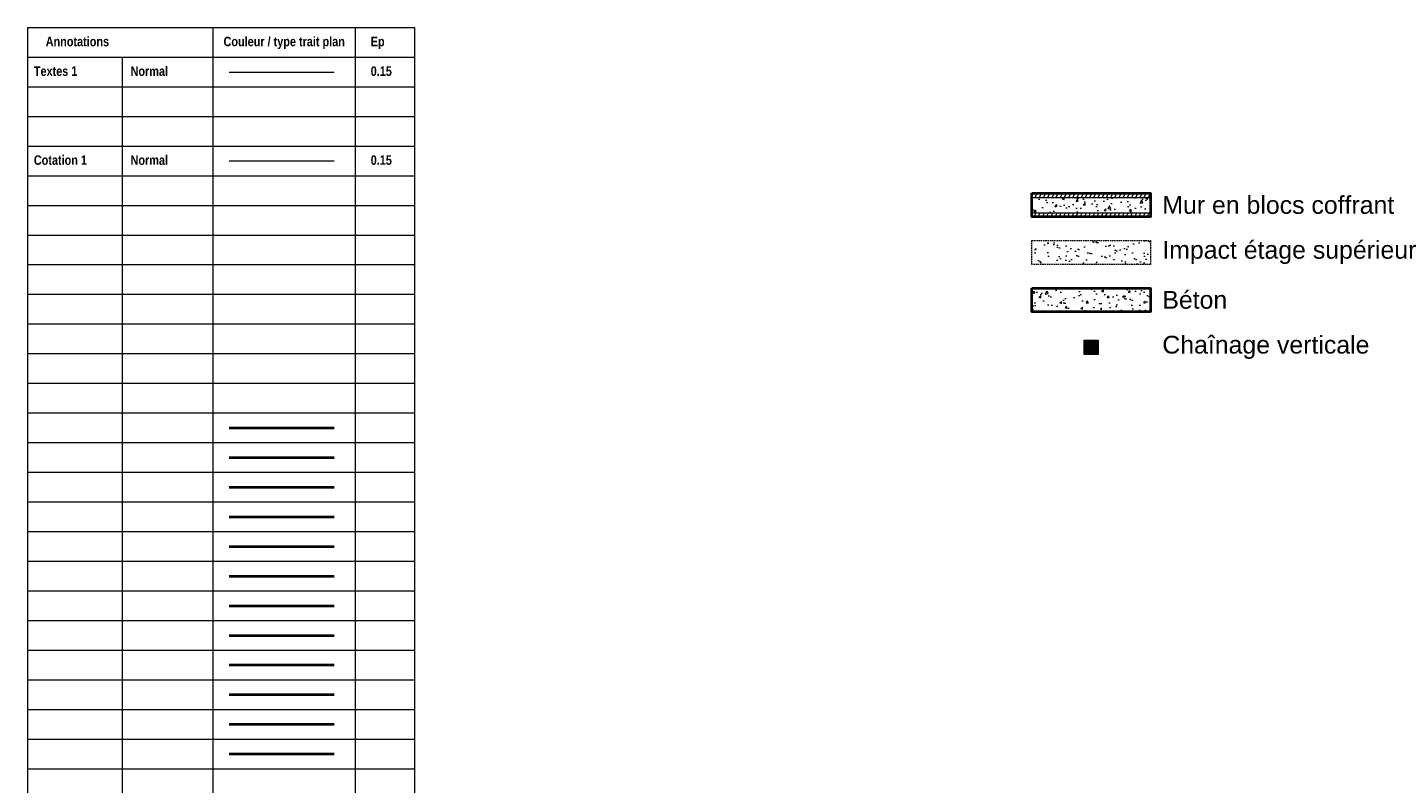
# Model space of a CAD drawing. Header units: centimetres. Extents: x -11246 to 29725, y -11714 to 13666.
# Tile 10 of 79: x -8729 to -7571, y -4055 to -3418. Entities that reach past the tile are written whole.
import ezdxf

# ---------------------------------------------------------------- set-up
doc = ezdxf.new("R2010")
doc.units = ezdxf.units.CM
doc.linetypes.add('CACHE2', pattern=[0.1875, 0.125, -0.0625])
for name, color, linetype, lineweight in [('01-STR Béton 1 Cou', 7, 'Continuous', 40), ('01-STR Béton 4 Hac', 253, 'Continuous', 15), ('01-STR Béton 5 Imp', 160, 'CACHE2', 15), ('05-ANO Cotations', 7, 'Continuous', 15), ('05-ANO Texte', 7, 'Continuous', 20)]:
    doc.layers.add(name, color=color, linetype=linetype, lineweight=lineweight)
doc.styles.add('PDF Roboto-Light', font='arial.ttf')
doc.styles.add('Texte Gras 50', font='ARIALNB.TTF', dxfattribs={"height": 8})
pattern_1 = [(63.8611, (-9246.4924, -4199.809), (-2.8502886, 1.398742), [])]

# ---------------------------------------------------------------- blocks, each defined once
blk = doc.blocks.new('CV')
at = {"layer": '01-STR Béton 4 Hac'}
h = blk.add_hatch(color=7, dxfattribs=at)
h.dxf.hatch_style = 1
h.paths.add_polyline_path([(-7.5, 7.5), (7.5, 7.5), (7.5, -7.5), (-7.5, -7.5)])
at = {"layer": '01-STR Béton 4 Hac', "color": 7}
blk.add_lwpolyline([(-7.5, 7.5), (7.5, 7.5), (7.5, -7.5), (-7.5, -7.5)], close=True, dxfattribs=at)

msp = doc.modelspace()

# ---------------------------------------------------------------- hatches: boundary and pattern name
at = {"layer": '01-STR Béton 4 Hac'}
h = msp.add_hatch(dxfattribs=at)
h.set_pattern_fill('ANSI31', color=256, angle=18.86110326)
h.set_pattern_definition(pattern_1)
h.paths.add_polyline_path([(-7781.89199, -3561.02436), (-7781.89199, -3557.52436), (-7881.89199, -3557.52436), (-7881.89199, -3561.02436)])
h = msp.add_hatch(dxfattribs=at)
h.set_pattern_fill('AR-CONC', color=256, scale=0.1, angle=18.86110326)
h.set_pattern_definition([(68.8611, (-9246.492, -4199.809), (17.7555, 4.38125), [1.905, -20.955]), (13.8611, (-9246.492, -4199.81), (-9.5115, 16.94047), [1.524, -16.76406]), (119.3125, (-9245.013, -4199.444), (8.244, 21.32173), [1.619, -17.80902]), (65.0453, (-9248.135, -4195.002), (27.01147, 4.78482), [2.8575, -31.4325]), (115.4967, (-9245.884, -4194.603), (14.467, 31.08874), [2.4285, -26.71356]), (10.0453, (-9248.135, -4195.002), (14.467, 31.08874), [2.286, -25.14597]), (39.8611, (-9245.32, -4195.383), (17.65333, -4.77609), [1.905, -20.955]), (344.8611, (-9245.32, -4195.383), (-0.10598, 19.4277), [1.524, -16.764]), (90.3125, (-9243.85, -4195.78), (17.54734, 14.65161), [1.619, -17.809]), (56.3611, (-9246.4924, -4199.809), (-2.441178, 8.101333), [0, -16.5608, 0, -17.018, 0, -16.8275]), (26.3611, (-9246.492, -4199.809), (3.08459, 11.64025), [0, -9.7028, 0, -16.1798, 0, -6.4135]), (346.3611, (-9251.8525, -4201.64), (13.016202, 3.841192), [0, -6.35, 0, -19.812, 0, -26.289]), (336.3611, (-9254.256, -4202.461), (13.19556, 7.19477), [0, -8.255, 0, -13.1572, 0, -18.669])])
h.paths.add_polyline_path([(-7781.89199, -3561.02436), (-7781.89199, -3574.02436), (-7881.89199, -3574.02436), (-7881.89199, -3561.02436)])
h = msp.add_hatch(dxfattribs=at)
h.set_pattern_fill('ANSI31', color=256, angle=18.86110326)
h.set_pattern_definition(pattern_1)
h.paths.add_polyline_path([(-7781.89199, -3574.02436), (-7781.89199, -3577.52436), (-7881.89199, -3577.52436), (-7881.89199, -3574.02436)])
h = msp.add_hatch(dxfattribs=at)
h.set_pattern_fill('AR-CONC', color=256, scale=0.1, angle=18.8611)
h.paths.add_polyline_path([(-7881.89199, -3637.52436), (-7781.89199, -3637.52436), (-7781.89199, -3657.52436), (-7881.89199, -3657.52436)])
at = {"layer": '01-STR Béton 5 Imp'}
h = msp.add_hatch(dxfattribs=at)
h.set_pattern_fill('AR-SAND', color=256, scale=0.25, angle=18.86110326)
h.set_pattern_definition([(56.3611, (-9233.49, -4239.809), (-4.333907, 11.44904), [0, -9.652, 0, -10.795, 0, -10.31875]), (26.3611, (-9233.49, -4239.809), (4.84136, 20.59137), [0, -5.207, 0, -8.6995, 0, -3.33375]), (346.3611, (-9240.881, -4242.334), (18.70139, 6.4267), [0, -3.175, 0, -11.43, 0, -14.9225]), (336.3611, (-9240.881, -4242.334), (16.26225, 11.44495), [0, -1.5875, 0, -7.493, 0, -8.5725])])
h.paths.add_polyline_path([(-7781.89199, -3617.52436), (-7881.89199, -3617.52436), (-7881.89199, -3597.52436), (-7781.89199, -3597.52436)])

# ---------------------------------------------------------------- linework, layer by layer
at = {"layer": '01-STR Béton 1 Cou'}
for p, q in [((-8558.97221, -3755.34694), (-8470.58531, -3755.34694)), ((-8558.97221, -3780.34694), (-8470.58531, -3780.34694)), ((-8558.97221, -3805.34694), (-8470.58531, -3805.34694)), ((-8558.97221, -3830.34694), (-8470.58531, -3830.34694)), ((-8558.97221, -3855.34694), (-8470.58531, -3855.34694)), ((-8558.97221, -3880.34694), (-8470.58531, -3880.34694)), ((-8558.97221, -3905.34694), (-8470.58531, -3905.34694)), ((-8558.97221, -3930.34694), (-8470.58531, -3930.34694)), ((-8558.97221, -3955.34694), (-8470.58531, -3955.34694)), ((-8558.97221, -3980.34694), (-8470.58531, -3980.34694)), ((-8558.97221, -4005.34694), (-8470.58531, -4005.34694)), ((-8558.97221, -4030.34694), (-8470.58531, -4030.34694))]:
    msp.add_line(p, q, dxfattribs=at)
for points in [[(-7881.89199, -3557.52436), (-7781.89199, -3557.52436), (-7781.89199, -3577.52436), (-7881.89199, -3577.52436)], [(-7881.89199, -3637.52436), (-7781.89199, -3637.52436), (-7781.89199, -3657.52436), (-7881.89199, -3657.52436)]]:
    msp.add_lwpolyline(points, close=True, dxfattribs=at)
at = {"layer": '01-STR Béton 4 Hac'}
for points in [[(-7881.89199, -3561.02436), (-7781.89199, -3561.02436)], [(-7881.89199, -3574.02436), (-7781.89199, -3574.02436)]]:
    msp.add_lwpolyline(points, dxfattribs=at)
at = {"layer": '01-STR Béton 5 Imp', "ltscale": 10}
msp.add_lwpolyline([(-7781.89199, -3617.52436), (-7881.89199, -3617.52436), (-7881.89199, -3597.52436), (-7781.89199, -3597.52436)], close=True, dxfattribs=at)
at = {"layer": '05-ANO Cotations'}
for p, q in [((-8729.15479, -3417.79341), (-8402.67775, -3417.79341)), ((-8729.15479, -3417.79341), (-8729.15479, -4692.79341)), ((-8572.67775, -3417.79341), (-8572.67775, -4692.79341)), ((-8452.67775, -3417.79341), (-8452.67775, -4692.79341)), ((-8402.67775, -3417.79341), (-8402.67775, -4692.79341)), ((-8729.15479, -3442.79341), (-8402.67775, -3442.79341)), ((-8649.15479, -3442.79341), (-8649.15479, -4692.79341)), ((-8729.15479, -3467.79341), (-8402.67775, -3467.79341)), ((-8729.15479, -3492.79341), (-8402.67775, -3492.79341)), ((-8729.15479, -3517.79341), (-8402.67775, -3517.79341)), ((-8729.15479, -3542.79341), (-8402.67775, -3542.79341)), ((-8729.15479, -3567.79341), (-8402.67775, -3567.79341)), ((-8729.15479, -3592.79341), (-8402.67775, -3592.79341)), ((-8729.15479, -3617.79341), (-8402.67775, -3617.79341)), ((-8729.15479, -3642.79341), (-8402.67775, -3642.79341)), ((-8729.15479, -3667.79341), (-8402.67775, -3667.79341)), ((-8729.15479, -3667.79341), (-8402.67775, -3667.79341)), ((-8729.15479, -3692.79341), (-8402.67775, -3692.79341)), ((-8729.15479, -3692.79341), (-8402.67775, -3692.79341)), ((-8729.15479, -3717.79341), (-8402.67775, -3717.79341)), ((-8729.15479, -3717.79341), (-8402.67775, -3717.79341)), ((-8729.15479, -3742.79341), (-8402.67775, -3742.79341)), ((-8729.15479, -3767.79341), (-8402.67775, -3767.79341)), ((-8729.15479, -3792.79341), (-8402.67775, -3792.79341)), ((-8729.15479, -3817.79341), (-8402.67775, -3817.79341)), ((-8729.15479, -3842.79341), (-8402.67775, -3842.79341)), ((-8729.15479, -3867.79341), (-8402.67775, -3867.79341)), ((-8729.15479, -3892.79341), (-8402.67775, -3892.79341)), ((-8729.15479, -3917.79341), (-8402.67775, -3917.79341)), ((-8729.15479, -3942.79341), (-8402.67775, -3942.79341)), ((-8729.15479, -3967.79341), (-8402.67775, -3967.79341)), ((-8729.15479, -3992.79341), (-8402.67775, -3992.79341)), ((-8729.15479, -4017.79341), (-8402.67775, -4017.79341)), ((-8729.15479, -4042.79341), (-8402.67775, -4042.79341))]:
    msp.add_line(p, q, dxfattribs=at)
at = {"layer": '05-ANO Texte'}
for p, q in [((-8558.97221, -3455.34694), (-8470.58531, -3455.34694)), ((-8558.97221, -3530.34694), (-8470.58531, -3530.34694))]:
    msp.add_line(p, q, dxfattribs=at)

# ---------------------------------------------------------------- block references
at = {"layer": '01-STR Béton 4 Hac', "xscale": 0.8, "yscale": 0.8, "zscale": 0.8}
msp.add_blockref('CV', (-7831.89199, -3687.52436), dxfattribs=at)

# ---------------------------------------------------------------- texts
at = {"layer": '01-STR Béton 1 Cou', "char_height": 8, "width": 108.4772181, "attachment_point": 1, "style": 'Texte Gras 50'}
for s, insert in [('Annotations', (-8713.7585, -3425.6049)), ('Couleur / type trait plan', (-8563.76281, -3425.6049)), ('Ep', (-8439.61852, -3425.6049)), ('Textes 1', (-8723.7585, -3450.6049)), ('Normal', (-8642.17873, -3450.6049)), ('0.15', (-8439.61852, -3450.6049)), ('Cotation 1', (-8723.7585, -3525.6049)), ('Normal', (-8642.17873, -3525.6049)), ('0.15', (-8439.61852, -3525.6049))]:
    msp.add_mtext(s, dxfattribs=dict(at, insert=insert))
at = {"layer": '05-ANO Texte', "char_height": 15, "attachment_point": 4, "style": 'PDF Roboto-Light'}
for s, width, insert in [('Mur en blocs coffrant', 203.2887552, (-7771.89199, -3567.52436)), ('Impact étage supérieur', 219.8874448, (-7771.89199, -3607.52436)), ('Béton', 219.8874448, (-7771.89199, -3647.52436)), ('Chaînage verticale', 219.8874448, (-7771.89199, -3687.52436))]:
    msp.add_mtext_dynamic_manual_height_columns(s, width=width, gutter_width=15, heights=[0], dxfattribs=dict(at, insert=insert))

doc.saveas('drawing.dxf')
